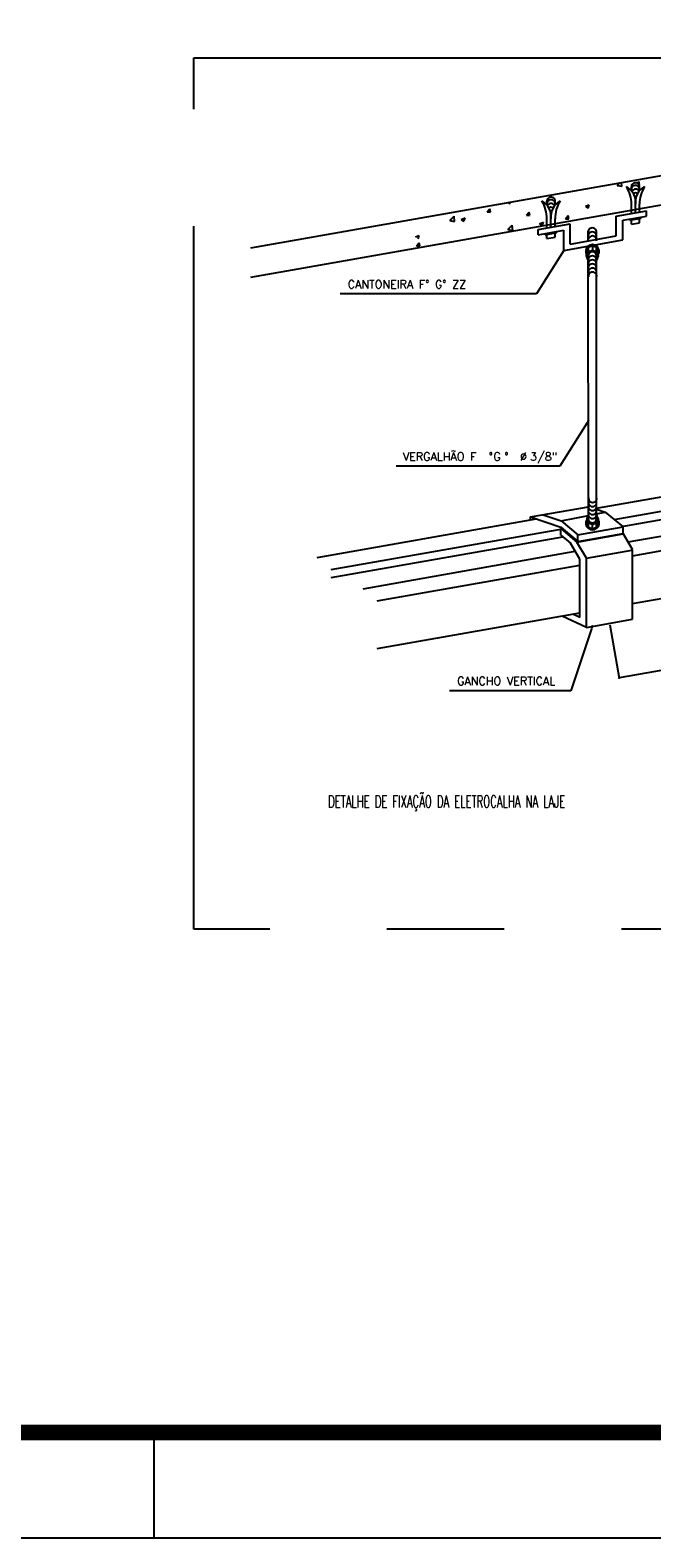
# Model space of a CAD drawing. Extents: x 40.7 to 91.7, y -319.8 to -290.4.
# Tile 4 of 13: x 64.8 to 66.8, y -319.8 to -315. Entities that reach past the tile are written whole.
import ezdxf

# ---------------------------------------------------------------- set-up
doc = ezdxf.new("R2010")
doc.units = 0
doc.header["$MEASUREMENT"] = 0
doc.linetypes.add('CENTER2', pattern=[1.125, 0.75, -0.125, 0.125, -0.125])
doc.layers.get('0').update_dxf_attribs({"linetype": 'CONTINUOUS'})
for name, color, linetype in [('HACHURAS', 11, 'CONTINUOUS'), ('INDICAÇÃO', 2, 'CONTINUOUS'), ('PRANCHA', 8, 'CONTINUOUS')]:
    doc.layers.add(name, color=color, linetype=linetype)
doc.styles.add('ROMANS', font='romans')

# ---------------------------------------------------------------- blocks, each defined once
blk = doc.blocks.new('A1 1-50')
at = {"layer": 'PRANCHA'}
for p, q in [((3810.5898, 242.7029), (3810.5898, 243.0403)), ((3794.8953, 242.7029), (3837.0764, 242.7029))]:
    blk.add_line(p, q, dxfattribs=at)
at = {"layer": 'PRANCHA', "const_width": 0.0506}
blk.add_lwpolyline([(3795.7389, 271.7403), (3795.7389, 243.0403), (3836.7389, 243.0403), (3836.7389, 271.7403), (3795.7389, 271.7403)], dxfattribs=at)

msp = doc.modelspace()

# ---------------------------------------------------------------- linework, layer by layer
at = {"color": 0, "linetype": 'ByBlock'}
for p, q in [((66.5919, -316.2386), (66.5898, -316.2419)), ((66.6053, -316.8976), (66.604, -316.9013)), ((66.6961, -317.0575), (66.6999, -317.0569))]:
    msp.add_line(p, q, dxfattribs=at)
at = {"color": 0, "linetype": 'ByBlock', "const_width": 0.00391}
for points in [[(66.5929, -316.2369, 1), (66.595, -316.2336, 1)], [(66.6059, -316.8957, 1), (66.6071, -316.892, 1)], [(66.6942, -317.0579, 1), (66.6903, -317.0586, 1)]]:
    msp.add_lwpolyline(points, format="xyb", close=True, dxfattribs=at)
at = {"layer": 'HACHURAS', "linetype": 'CENTER2', "ltscale": 3}
for p, q in [((65.3323, -317.8629), (65.3323, -315.0737)), ((65.3323, -315.0737), (68.9397, -315.0737)), ((68.9497, -317.8629), (65.3323, -317.8629))]:
    msp.add_line(p, q, dxfattribs=at)
at = {"layer": 'INDICAÇÃO', "ltscale": 2}
for p, q in [((65.5141, -315.6824), (68.3671, -315.1794)), ((65.5141, -315.7765), (68.3671, -315.2734)), ((66.6201, -316.5157), (67.8064, -316.3065)), ((66.6762, -316.5523), (67.8913, -316.3381)), ((66.7013, -316.5737), (67.8916, -316.3639)), ((66.7213, -316.6238), (67.9314, -316.4104)), ((66.7355, -316.6678), (67.9465, -316.4543)), ((65.7266, -316.6733), (66.4271, -316.5497)), ((65.7717, -316.7118), (66.512, -316.5813)), ((65.7717, -316.7376), (66.5123, -316.6071)), ((66.7355, -316.8212), (67.9465, -316.6077)), ((65.8736, -316.7733), (66.5521, -316.6536)), ((65.9188, -316.8118), (66.5672, -316.6975)), ((65.9188, -316.9653), (66.5672, -316.8509))]:
    msp.add_line(p, q, dxfattribs=at)
at = {"layer": 'INDICAÇÃO'}
for p, q in [((66.6859, -315.4828), (66.694, -315.4744)), ((66.6859, -315.4828), (66.7014, -315.4852)), ((66.7014, -315.4853), (66.7001, -315.4733)), ((66.731, -315.4926), (66.7317, -315.4923)), ((66.731, -315.4926), (66.7317, -315.4931)), ((66.7317, -315.499), (66.7317, -315.487)), ((66.7506, -315.475), (66.7552, -315.4695)), ((66.7573, -315.4805), (66.7553, -315.4696)), ((66.7565, -315.4804), (66.7572, -315.4804)), ((66.7578, -315.499), (66.7578, -315.4836)), ((66.2708, -315.5669), (66.2792, -315.5569)), ((66.2812, -315.5679), (66.2792, -315.557)), ((66.3375, -315.5372), (66.3426, -315.5407)), ((66.3426, -315.5408), (66.3442, -315.5361)), ((66.4613, -315.5451), (66.4613, -315.533)), ((66.4874, -315.5451), (66.4874, -315.5296)), ((66.5845, -315.5488), (66.5967, -315.5441)), ((66.5845, -315.5488), (66.5932, -315.5546)), ((66.5932, -315.5547), (66.5967, -315.5442)), ((66.7317, -315.5726), (66.7317, -315.5427)), ((66.7448, -315.5703), (66.7448, -315.5282)), ((66.7578, -315.568), (66.7578, -315.5427)), ((66.1508, -315.595), (66.1643, -315.5808)), ((66.1508, -315.595), (66.1663, -315.5974)), ((66.1663, -315.5974), (66.1644, -315.5809)), ((66.1874, -315.5911), (66.1996, -315.5864)), ((66.1874, -315.5911), (66.1961, -315.5969)), ((66.1961, -315.597), (66.1996, -315.5865)), ((66.2708, -315.5669), (66.2812, -315.5678)), ((66.3958, -315.5779), (66.4042, -315.5678)), ((66.3958, -315.5779), (66.4062, -315.5788)), ((66.4063, -315.5789), (66.4043, -315.5679)), ((66.438, -315.605), (66.4502, -315.6003)), ((66.438, -315.605), (66.4467, -315.6109)), ((66.4467, -315.611), (66.4502, -315.6004)), ((66.4613, -315.6187), (66.4613, -315.5888)), ((66.4744, -315.6164), (66.4744, -315.5743)), ((66.4874, -315.6141), (66.4874, -315.5888)), ((66.5209, -315.5888), (66.5293, -315.5788)), ((66.5209, -315.5888), (66.5313, -315.5897)), ((66.5313, -315.5898), (66.5293, -315.5789)), ((66.7317, -315.5929), (66.7317, -315.5891)), ((66.7578, -315.5883), (66.7578, -315.5845)), ((66.0409, -315.6473), (66.0531, -315.6426)), ((66.0496, -315.6532), (66.0531, -315.6427)), ((66.3369, -315.6238), (66.3504, -315.6097)), ((66.3369, -315.6238), (66.3524, -315.6262)), ((66.3524, -315.6263), (66.3505, -315.6097)), ((66.4613, -315.639), (66.4613, -315.6352)), ((66.4874, -315.6344), (66.4874, -315.6306)), ((66.0448, -315.6762), (66.0532, -315.6662)), ((66.0448, -315.6762), (66.0553, -315.6771)), ((66.0553, -315.6772), (66.0533, -315.6663))]:
    msp.add_line(p, q, dxfattribs=at)
at = {"layer": 'INDICAÇÃO', "color": 3, "ltscale": 2}
for p, q in [((66.4336, -315.6236), (66.5356, -315.6056)), ((66.5356, -315.6702), (66.5356, -315.6056)), ((66.6835, -315.5811), (66.7801, -315.5641)), ((66.6835, -315.6441), (66.6835, -315.5811)), ((66.7039, -315.594), (66.7801, -315.5806)), ((66.7039, -315.657), (66.7039, -315.594)), ((66.7801, -315.5806), (66.7801, -315.5641)), ((66.4336, -315.6401), (66.4336, -315.6236)), ((66.4336, -315.6401), (66.5152, -315.6257)), ((66.5152, -315.6903), (66.5152, -315.6257)), ((66.5356, -315.6702), (66.6835, -315.6441)), ((66.5939, -315.6599), (66.5939, -315.6279)), ((66.6196, -315.6554), (66.6196, -315.634)), ((66.5152, -315.6903), (66.7039, -315.657)), ((66.5941, -316.5513), (66.5939, -315.6764)), ((66.6201, -316.5513), (66.6197, -315.6719)), ((66.4092, -316.5437), (66.5941, -316.5111)), ((66.6201, -316.5191), (66.6483, -316.5286)), ((66.4092, -316.5437), (66.5061, -316.5762)), ((66.4092, -316.5529), (66.4092, -316.5437)), ((66.4492, -316.5367), (66.5072, -316.5561)), ((66.5072, -316.5561), (66.5941, -316.5391)), ((66.5072, -316.5561), (66.5601, -316.6013)), ((66.6201, -316.5341), (66.6483, -316.5286)), ((66.6483, -316.5286), (66.7053, -316.5757)), ((66.5061, -316.5762), (66.5601, -316.6223)), ((66.5062, -316.6019), (66.5062, -316.5808)), ((66.5062, -316.5808), (66.5574, -316.6245)), ((66.5062, -316.6019), (66.537, -316.6281)), ((66.5327, -316.6035), (66.5371, -316.6027)), ((66.5571, -316.6241), (66.7059, -316.5978)), ((66.5601, -316.6013), (66.7053, -316.5757)), ((66.5601, -316.6223), (66.7053, -316.5967)), ((66.5601, -316.6223), (66.5601, -316.6013)), ((66.7053, -316.5967), (66.7053, -316.5757)), ((66.7355, -316.6478), (66.7053, -316.5967)), ((66.5672, -316.6792), (66.537, -316.6281)), ((66.5876, -316.6756), (66.5574, -316.6245)), ((66.5876, -316.6756), (66.7328, -316.65)), ((66.7355, -316.8711), (66.7355, -316.6478)), ((66.5672, -316.8656), (66.5672, -316.6792)), ((66.5876, -316.8972), (66.5876, -316.6756)), ((66.5876, -316.8972), (66.5103, -316.861)), ((66.5672, -316.8656), (66.5444, -316.8549)), ((66.5876, -316.8972), (66.7355, -316.8711))]:
    msp.add_line(p, q, dxfattribs=at)
at = {"layer": 'INDICAÇÃO', "color": 2, "ltscale": 2}
for p, q in [((66.7263, -315.5939), (66.7632, -315.5874)), ((66.7263, -315.5939), (66.7263, -315.5901)), ((66.7317, -315.6063), (66.7317, -315.5929)), ((66.7317, -315.6063), (66.7578, -315.6017)), ((66.7578, -315.6017), (66.7578, -315.5883)), ((66.7632, -315.5874), (66.7632, -315.5836)), ((66.4559, -315.64), (66.4928, -315.6335)), ((66.4559, -315.64), (66.4559, -315.6362)), ((66.4613, -315.6523), (66.4613, -315.639)), ((66.4613, -315.6523), (66.4874, -315.6477)), ((66.4874, -315.6477), (66.4874, -315.6344)), ((66.4928, -315.6335), (66.4928, -315.6297)), ((66.5885, -315.6935), (66.5939, -315.6805)), ((66.5885, -315.7082), (66.5885, -315.6935)), ((66.5885, -315.7082), (66.5939, -315.6952)), ((66.5939, -315.6805), (66.607, -315.6751)), ((66.5939, -315.6805), (66.5939, -315.6952)), ((66.5939, -315.6952), (66.607, -315.6898)), ((66.607, -315.6751), (66.62, -315.6805)), ((66.607, -315.6751), (66.607, -315.6898)), ((66.607, -315.6898), (66.62, -315.6952)), ((66.62, -315.6805), (66.6254, -315.6935)), ((66.62, -315.6805), (66.62, -315.6952)), ((66.62, -315.6952), (66.6254, -315.7082)), ((66.6254, -315.7082), (66.6254, -315.6935)), ((66.5939, -315.7212), (66.5885, -315.7082)), ((66.6254, -315.7082), (66.62, -315.7212)), ((66.5941, -316.5358), (66.5887, -316.5489)), ((66.5887, -316.5489), (66.5941, -316.5619)), ((66.5887, -316.5489), (66.5887, -316.5635)), ((66.5887, -316.5635), (66.5941, -316.5766)), ((66.5941, -316.5619), (66.6071, -316.5673)), ((66.5941, -316.5766), (66.5941, -316.5619)), ((66.6071, -316.5673), (66.6201, -316.5619)), ((66.6071, -316.582), (66.6071, -316.5673)), ((66.6255, -316.5489), (66.6201, -316.5358)), ((66.6201, -316.5619), (66.6255, -316.5489)), ((66.6201, -316.5766), (66.6201, -316.5619)), ((66.6201, -316.5766), (66.6255, -316.5635)), ((66.6255, -316.5489), (66.6255, -316.5635)), ((66.5941, -316.5766), (66.6071, -316.582)), ((66.6071, -316.582), (66.6201, -316.5766))]:
    msp.add_line(p, q, dxfattribs=at)
at = {"layer": 'INDICAÇÃO', "color": 7, "ltscale": 2}
for p, q in [((66.5152, -315.6903), (66.428, -315.8289)), ((66.428, -315.8289), (65.7999, -315.8289)), ((66.5898, -316.2419), (66.5026, -316.3806)), ((66.5026, -316.3806), (65.9788, -316.3806)), ((66.6999, -317.0569), (68.0639, -316.8164)), ((66.604, -316.9013), (66.5381, -317.1007)), ((66.6624, -316.8888), (66.6925, -317.0598)), ((66.5381, -317.1007), (66.1502, -317.1007))]:
    msp.add_line(p, q, dxfattribs=at)
at = {"layer": 'INDICAÇÃO'}
for centre, radius, start, end in [((66.6893, -315.5355), 0.0559, 352.5333, 61.9372), ((66.6242, -315.5427), 0.1076, 360, 31.7646), ((66.8002, -315.5355), 0.0559, 118.0628, 187.4667), ((66.8654, -315.5427), 0.1076, 148.2354, 180), ((66.3538, -315.5888), 0.1076, 0, 31.7646), ((66.4189, -315.5815), 0.0559, 352.5333, 61.9372), ((66.5298, -315.5815), 0.0559, 118.0628, 187.4667), ((66.595, -315.5888), 0.1076, 148.2354, 180)]:
    msp.add_arc(centre, radius, start, end, dxfattribs=at)
at = {"layer": 'INDICAÇÃO', "color": 2, "ltscale": 2}
for centre, radius, start, end in [((66.745, -315.487), 0.0133, 9.5639, 190.4361), ((66.745, -315.4954), 0.0133, 9.5639, 190.4361), ((66.745, -315.5074), 0.0133, 30.4404, 151.1674), ((66.745, -315.5195), 0.0133, 60.3885, 121.2639), ((66.4746, -315.533), 0.0133, 9.5639, 190.4361), ((66.4746, -315.5414), 0.0133, 9.5639, 190.4361), ((66.4746, -315.5535), 0.0133, 30.4404, 151.1674), ((66.4746, -315.5655), 0.0133, 60.3885, 121.2639), ((66.6066, -315.6316), 0.0133, 349.5639, 190.4361), ((66.6067, -315.6446), 0.0133, 349.5639, 190.4361), ((66.6069, -315.6575), 0.0133, 349.5639, 190.4361), ((66.607, -315.6935), 0.0216, 328.768, 211.232), ((66.607, -315.7082), 0.0133, 349.5639, 190.4361), ((66.6068, -315.7212), 0.0133, 349.5639, 190.4361), ((66.607, -315.7342), 0.0133, 349.5639, 190.4361), ((66.6071, -315.7471), 0.0133, 349.5639, 190.4361), ((66.6072, -315.7601), 0.0133, 349.5639, 190.4361), ((66.6074, -315.773), 0.0133, 349.5639, 190.4361), ((66.6071, -316.5229), 0.0133, 169.5639, 10.4361), ((66.6072, -316.51), 0.0133, 169.5639, 10.4361), ((66.6073, -316.497), 0.0133, 169.5639, 10.4361), ((66.6075, -316.4841), 0.0133, 169.5639, 10.4361), ((66.6071, -316.5635), 0.0216, 148.768, 31.232), ((66.6069, -316.5358), 0.0133, 169.5639, 10.4361), ((66.6071, -316.5489), 0.0133, 169.5639, 10.4361)]:
    msp.add_arc(centre, radius, start, end, dxfattribs=at)

# ---------------------------------------------------------------- block references
msp.add_blockref('A1 1-50', (-3745.3843, -562.5147))

# ---------------------------------------------------------------- texts
at = {"layer": 'INDICAÇÃO', "ltscale": 2, "style": 'ROMANS'}
for s, height, p in [('CANTONEIRA F%%d G%%D ZZ', 0.026154, (65.8242, -315.8118)), ('VERGALHÃO F', 0.026154, (66.0006, -316.3634)), ('°', 0.0262, (66.2752, -316.3634)), ('G', 0.0262, (66.2903, -316.3634)), ('°', 0.0262, (66.3254, -316.3634)), ('∅', 0.0262, (66.3756, -316.3634)), ('3/8"', 0.02615, (66.4074, -316.3634)), ('GANCHO VERTICAL', 0.026154, (66.1742, -317.0819))]:
    msp.add_text(s, height=height, dxfattribs=at).set_placement(p)
at = {"layer": 'INDICAÇÃO', "color": 4, "linetype": 'Continuous', "style": 'ROMANS', "width": 0.6}
msp.add_text('DETALHE DE FIXAÇÃO DA ELETROCALHA NA LAJE', height=0.039231, dxfattribs=at).set_placement((65.7613, -317.4742))

doc.saveas('drawing.dxf')
